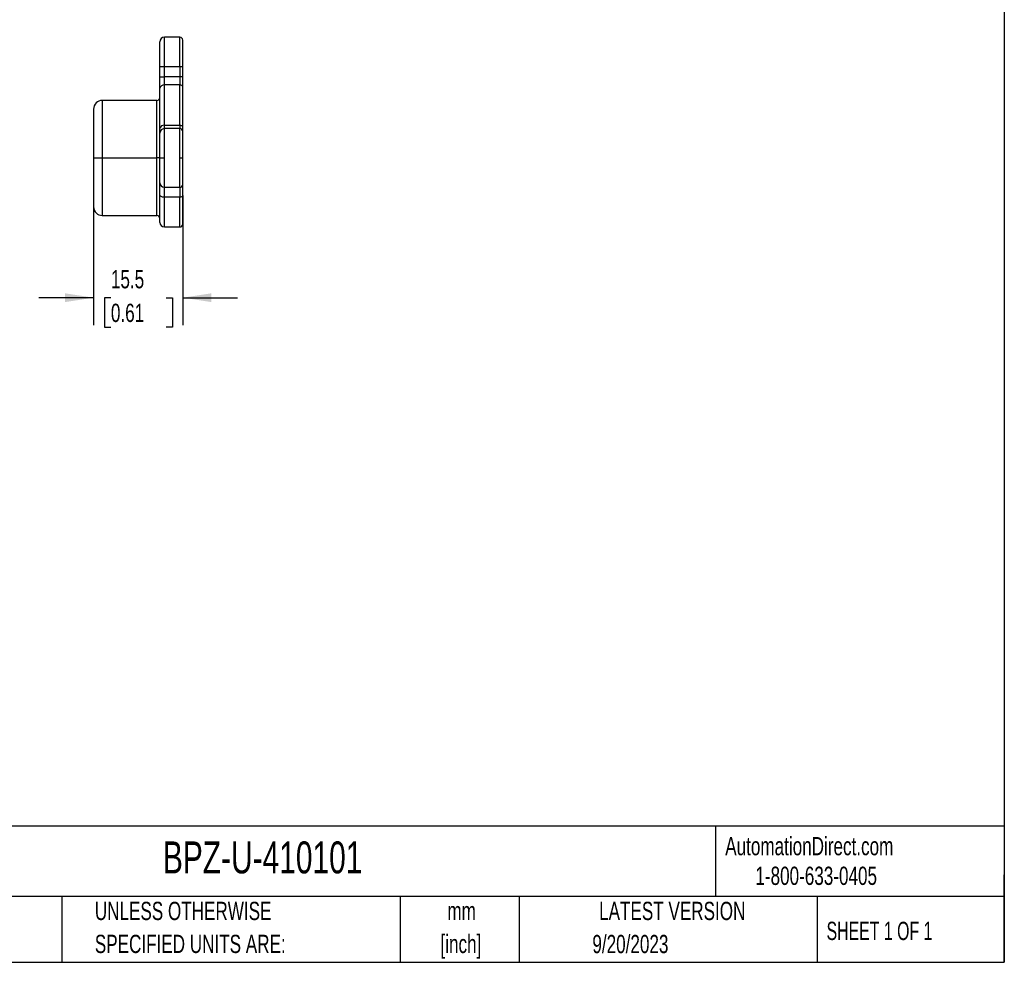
# Model space of a CAD drawing. Header units: millimetres. Extents: x 10 to 410, y 10 to 314.
# Tile 4 of 6: x 238 to 410, y 10 to 173. Entities that reach past the tile are written whole.
import ezdxf

# ---------------------------------------------------------------- set-up
doc = ezdxf.new("R2010")
doc.units = ezdxf.units.MM
doc.header["$LTSCALE"] = 1.5
doc.layers.add('DIMENSIONS', color=140, linetype='Continuous', lineweight=25)
doc.layers.add('TEXT', color=140, linetype='Continuous', lineweight=25)
doc.styles.add('SLDTEXTSTYLE0', font='TXT', dxfattribs={"width": 0.7})
doc.styles.add('SLDTEXTSTYLE1', font='TXT', dxfattribs={"width": 0.65})
doc.dimstyles.new('SLDDIMSTYLE1', dxfattribs={"dimtxt": 3.237012, "dimasz": 4.953, "dimexe": 0, "dimexo": 0.0625, "dimgap": 0.809253, "dimtad": 0, "dimtih": 1, "dimtoh": 1, "dimrnd": 1e-09, "dimzin": 12, "dimdsep": 46, "dimtxsty": 'SLDTEXTSTYLE0', "dimsah": 1, "dimcen": 0.09, "dimadec": 0, "dimazin": 3, "dimtfac": 1, "dimtmove": 0, "dimatfit": 0, "dimfxl": 0, "dimfrac": 2, "dimtolj": 1, "dimtzin": 12, "dimarcsym": 0})

# ---------------------------------------------------------------- blocks, each defined once
blk = doc.blocks.new('_D_19')
at = {"layer": 'DIMENSIONS'}
for p, q in [((266.71, 142.89), (266.71, 120.33)), ((251.21, 140.89), (251.21, 120.33)), ((251.21, 125.1), (241.68, 125.1)), ((254.21, 125.1), (253.12, 125.1)), ((253.12, 125.1), (253.12, 119.95)), ((263.83, 125.1), (264.92, 125.1)), ((264.92, 125.1), (264.92, 119.95)), ((266.71, 125.1), (276.23, 125.1)), ((253.12, 119.95), (254.21, 119.95)), ((264.92, 119.95), (263.83, 119.95))]:
    blk.add_line(p, q, dxfattribs=at)
for points in [[(251.21, 125.1), (246.25, 125.86), (246.25, 124.34)], [(266.71, 125.1), (271.66, 124.34), (271.66, 125.86)]]:
    blk.add_solid(points, dxfattribs=at)
at = {"layer": 'DIMENSIONS', "char_height": 3.175, "attachment_point": 1, "style": 'SLDTEXTSTYLE0'}
for s, insert in [('15.5', (254.21, 129.91)), ('0.61', (254.21, 124.05))]:
    blk.add_mtext(s, dxfattribs=dict(at, insert=insert))

msp = doc.modelspace()

# ---------------------------------------------------------------- linework, layer by layer
for p, q in [((266.206, 170.397), (263.506, 170.397)), ((263.506, 165.297), (263.506, 170.397)), ((266.206, 165.297), (266.206, 170.397)), ((262.706, 165.297), (263.506, 165.297)), ((262.706, 163.51), (262.706, 165.297)), ((263.506, 165.297), (266.206, 165.297)), ((263.506, 163.51), (263.506, 165.297)), ((266.206, 165.297), (266.706, 165.297)), ((266.206, 165.297), (266.206, 163.51)), ((266.706, 163.51), (266.706, 165.297)), ((262.706, 163.51), (263.506, 163.51)), ((263.506, 162.096), (263.506, 163.51)), ((266.206, 163.51), (263.506, 163.51)), ((266.206, 163.51), (266.206, 162.096)), ((266.706, 163.51), (266.206, 163.51)), ((262.706, 154.517), (262.706, 161.53)), ((263.506, 155.082), (263.506, 162.096)), ((266.206, 162.096), (263.506, 162.096)), ((266.206, 155.082), (266.206, 162.096)), ((266.706, 154.729), (266.706, 161.742)), ((262.206, 159.397), (252.706, 159.397)), ((252.706, 159.397), (252.706, 149.397)), ((262.206, 149.397), (262.206, 159.397)), ((263.506, 154.497), (263.506, 155.082)), ((263.506, 155.082), (266.206, 155.082)), ((266.206, 154.497), (263.506, 154.497)), ((263.506, 149.397), (263.506, 154.497)), ((266.206, 155.082), (266.206, 154.497)), ((266.206, 149.397), (266.206, 154.497)), ((251.206, 149.397), (252.706, 149.397)), ((252.706, 149.397), (262.206, 149.397)), ((252.706, 149.397), (252.706, 139.397)), ((262.706, 149.397), (262.206, 149.397)), ((262.206, 139.397), (262.206, 149.397)), ((262.706, 149.397), (263.506, 149.397)), ((263.506, 144.297), (263.506, 149.397)), ((266.206, 144.297), (266.206, 149.397)), ((266.206, 149.397), (266.706, 149.397)), ((263.506, 144.297), (266.206, 144.297)), ((263.506, 142.572), (263.506, 144.297)), ((266.206, 144.297), (266.206, 142.572)), ((266.206, 142.572), (263.506, 142.572)), ((263.506, 137.397), (263.506, 142.572)), ((266.206, 137.397), (266.206, 142.572)), ((252.706, 139.397), (262.206, 139.397)), ((263.506, 137.397), (266.206, 137.397))]:
    msp.add_line(p, q)
at = {"flags": 128}
for points in [[(263.506, 142.572), (263.35, 142.58), (263.2, 142.606), (263.061, 142.648), (262.94, 142.705), (262.841, 142.774), (262.767, 142.852), (262.721, 142.938), (262.706, 143.027)], [(266.706, 142.856), (266.696, 142.8), (266.668, 142.747), (266.622, 142.698), (266.559, 142.655), (266.484, 142.619), (266.397, 142.593), (266.303, 142.577), (266.206, 142.572)]]:
    msp.add_lwpolyline(points, dxfattribs=at)
for centre, radius, start, end in [((263.506, 169.597), 0.8, 90, 180), ((266.206, 169.897), 0.5, 0, 90), ((263.406, 161.388), 0.714, 81.95053, 168.57825), ((266.268, 161.654), 0.446, 11.42175, 98.04947), ((252.706, 157.897), 1.5, 90, 180), ((262.206, 159.897), 0.5, 270, 0), ((263.406, 154.375), 0.714, 81.95053, 168.57825), ((263.506, 153.697), 0.8, 90, 180), ((266.268, 154.64), 0.446, 11.42175, 98.04947), ((266.206, 153.997), 0.5, 0, 90), ((263.506, 145.097), 0.8, 180, 270), ((266.206, 144.797), 0.5, 270, 0), ((252.706, 140.897), 1.5, 180, 270), ((262.206, 138.897), 0.5, 0, 90), ((263.506, 138.197), 0.8, 180, 270), ((266.206, 137.897), 0.5, 270, 0)]:
    msp.add_arc(centre, radius, start, end)
for points, knots in [([(262.706, 165.297), (262.706, 165.365), (262.706, 165.5), (262.706, 165.703), (262.706, 165.904), (262.706, 166.102), (262.706, 166.3), (262.706, 166.495), (262.706, 166.689), (262.706, 166.952), (262.706, 167.278), (262.706, 167.656), (262.706, 168.013), (262.706, 168.342), (262.706, 168.64), (262.706, 168.9), (262.706, 169.121), (262.706, 169.297), (262.706, 169.433), (262.706, 169.527), (262.706, 169.586), (262.706, 169.593), (262.706, 169.597)], [0, 0, 0, 0, 0.0302328, 0.0602668, 0.0901682, 0.1200044, 0.149843, 0.1797517, 0.2097977, 0.2400474, 0.3043205, 0.3686717, 0.4343125, 0.5000329, 0.5656737, 0.6313941, 0.6956673, 0.7600184, 0.8202543, 0.8799701, 0.9397055, 1, 1, 1, 1]), ([(262.706, 161.53), (262.706, 161.568), (262.706, 161.643), (262.706, 161.764), (262.706, 161.889), (262.706, 162.019), (262.706, 162.153), (262.706, 162.293), (262.706, 162.473), (262.706, 162.696), (262.706, 162.962), (262.706, 163.234), (262.706, 163.418), (262.706, 163.51)], [0, 0, 0, 0, 0.071976, 0.143395, 0.2144817, 0.285464, 0.3565707, 0.4280295, 0.5000646, 0.6256143, 0.7499716, 0.8743596, 1, 1, 1, 1]), ([(251.206, 157.897), (251.206, 157.897), (251.206, 157.001), (251.206, 153.813), (251.206, 151.651), (251.206, 149.397)], [0, 0, 0, 0, 0.5, 0.5, 1, 1, 1, 1]), ([(262.706, 153.697), (262.706, 153.697), (262.706, 153.699), (262.706, 153.713), (262.706, 153.734), (262.706, 153.765), (262.706, 153.804), (262.706, 153.852), (262.706, 153.922), (262.706, 154.023), (262.706, 154.164), (262.706, 154.327), (262.706, 154.453), (262.706, 154.517)], [0, 0, 0, 0, 0.071976, 0.14339501, 0.21448173, 0.28546402, 0.35657071, 0.42802948, 0.50006464, 0.62561428, 0.74997163, 0.87435956, 1, 1, 1, 1]), ([(262.706, 149.397), (262.706, 149.465), (262.706, 149.6), (262.706, 149.803), (262.706, 150.004), (262.706, 150.202), (262.706, 150.4), (262.706, 150.595), (262.706, 150.789), (262.706, 151.052), (262.706, 151.378), (262.706, 151.756), (262.706, 152.113), (262.706, 152.442), (262.706, 152.74), (262.706, 153), (262.706, 153.221), (262.706, 153.397), (262.706, 153.533), (262.706, 153.627), (262.706, 153.686), (262.706, 153.693), (262.706, 153.697)], [0, 0, 0, 0, 0.0302328, 0.0602667, 0.0901681, 0.1200043, 0.1498428, 0.1797515, 0.2097975, 0.2400471, 0.3043203, 0.3686713, 0.4343121, 0.5000324, 0.5656732, 0.6313935, 0.6956666, 0.7600177, 0.8202688, 0.8799896, 0.93972, 1, 1, 1, 1]), ([(251.206, 149.397), (251.206, 147.142), (251.206, 144.98), (251.206, 141.792), (251.206, 140.897), (251.206, 140.897)], [0, 0, 0, 0, 0.5, 0.5, 1, 1, 1, 1]), ([(262.706, 145.097), (262.706, 145.097), (262.706, 145.099), (262.706, 145.114), (262.706, 145.137), (262.706, 145.17), (262.706, 145.213), (262.706, 145.265), (262.706, 145.326), (262.706, 145.423), (262.706, 145.572), (262.706, 145.793), (262.706, 146.053), (262.706, 146.35), (262.706, 146.68), (262.706, 147.037), (262.706, 147.415), (262.706, 147.803), (262.706, 148.196), (262.706, 148.589), (262.706, 148.991), (262.706, 149.261), (262.706, 149.397)], [0, 0, 0, 0, 0.03023281, 0.06026674, 0.09016814, 0.12000428, 0.14984285, 0.17975153, 0.20979753, 0.24004715, 0.30432026, 0.36867135, 0.43431207, 0.50003244, 0.56567317, 0.63139353, 0.69566665, 0.76001775, 0.82026883, 0.87998957, 0.93972003, 1, 1, 1, 1]), ([(262.706, 143.027), (262.706, 143.089), (262.706, 143.213), (262.706, 143.39), (262.706, 143.561), (262.706, 143.725), (262.706, 143.963), (262.706, 144.253), (262.706, 144.558), (262.706, 144.8), (262.706, 144.953), (262.706, 145.041), (262.706, 145.088), (262.706, 145.094), (262.706, 145.097)], [0, 0, 0, 0, 0.04937, 0.098581, 0.1477447, 0.1969733, 0.2463786, 0.3731437, 0.5000202, 0.6267853, 0.7536618, 0.8358367, 0.9177761, 1, 1, 1, 1]), ([(262.706, 138.2), (262.706, 138.199), (262.706, 138.19), (262.706, 138.23), (262.706, 138.325), (262.706, 138.488), (262.706, 138.711), (262.706, 138.994), (262.706, 139.336), (262.706, 139.733), (262.706, 140.181), (262.706, 140.676), (262.706, 141.212), (262.706, 141.783), (262.706, 142.383), (262.706, 142.812), (262.706, 143.027)], [0, 0, 0, 0, 0.0122103, 0.0868227, 0.1638852, 0.2407558, 0.3178627, 0.3955747, 0.4730895, 0.5508463, 0.62727, 0.703507, 0.7799749, 0.8533674, 0.9265858, 1, 1, 1, 1]), ([(266.706, 137.9), (266.706, 137.899), (266.706, 137.89), (266.706, 137.931), (266.706, 138.028), (266.706, 138.196), (266.706, 138.425), (266.706, 138.715), (266.706, 139.067), (266.706, 139.474), (266.706, 139.934), (266.706, 140.443), (266.706, 140.993), (266.706, 141.58), (266.706, 142.195), (266.706, 142.635), (266.706, 142.856)], [0, 0, 0, 0, 0.01221088, 0.08682268, 0.16388574, 0.24075635, 0.31786274, 0.39557527, 0.47309007, 0.5508463, 0.62727061, 0.70350759, 0.77997488, 0.85336764, 0.92658607, 1, 1, 1, 1])]:
    msp.add_open_spline(points, degree=3, knots=knots)
for points in [[(266.706, 165.297), (266.706, 167.835), (266.706, 169.897), (266.706, 169.897)], [(266.706, 161.742), (266.706, 162.211), (266.706, 162.847), (266.706, 163.51)], [(266.706, 153.997), (266.706, 153.997), (266.706, 154.26), (266.706, 154.729)], [(266.706, 149.397), (266.706, 151.935), (266.706, 153.997), (266.706, 153.997)], [(266.706, 144.797), (266.706, 144.797), (266.706, 146.858), (266.706, 149.397)], [(266.706, 142.856), (266.706, 144.071), (266.706, 144.797), (266.706, 144.797)]]:
    msp.add_open_spline(points, degree=3)
at = {"layer": 'TEXT'}
for p, q in [((409.575, 314.325), (409.575, 9.525)), ((409.575, 33.189), (9.525, 33.189)), ((359.363, 33.189), (359.363, 20.955)), ((409.575, 9.525), (409.575, 24.765)), ((409.575, 20.955), (9.525, 20.955)), ((245.67, 20.955), (245.67, 9.525)), ((304.536, 20.955), (304.536, 9.525)), ((325.218, 20.955), (325.218, 9.525)), ((377.023, 20.955), (377.023, 9.525)), ((9.525, 9.525), (409.575, 9.525))]:
    msp.add_line(p, q, dxfattribs=at)

# ---------------------------------------------------------------- texts
for s, insert, char_height, attachment_point, style in [('AutomationDirect.com', (361.042, 31.315), 3.175, 1, 'SLDTEXTSTYLE0'), ('BPZ-U-410101', (263.253, 30.547), 5.55625, 1, 'SLDTEXTSTYLE0'), ('1-800-633-0405', (366.287, 26.156), 3.175, 1, 'SLDTEXTSTYLE0'), ('UNLESS OTHERWISE', (251.412, 20.046), 3.175, 1, 'SLDTEXTSTYLE0'), ('mm', (315.196, 20.042), 3.175, 2, 'SLDTEXTSTYLE0'), ('LATEST VERSION', (351.828, 20.046), 3.175, 2, 'SLDTEXTSTYLE0'), ('SHEET 1 OF 1', (378.662, 16.577), 3.175, 1, 'SLDTEXTSTYLE1'), ('SPECIFIED UNITS ARE:', (251.412, 14.313), 3.175, 1, 'SLDTEXTSTYLE0'), ('[inch]', (315.07, 14.309), 3.175, 2, 'SLDTEXTSTYLE0'), ('9/20/2023', (344.552, 14.291), 3.175, 2, 'SLDTEXTSTYLE0')]:
    msp.add_mtext(s, dxfattribs=dict(at, insert=insert, char_height=char_height, attachment_point=attachment_point, style=style))

# ---------------------------------------------------------------- dimensions: what is measured, and where the dimension line sits
at = {"layer": 'DIMENSIONS'}
dim = msp.add_linear_dim(base=(266.706, 125.097), p1=(251.206, 142.796), p2=(266.706, 144.797), angle=0, dimstyle='SLDDIMSTYLE1', dxfattribs=at)
dim.commit()
dim.dimension.update_dxf_attribs({"geometry": '_D_19', "text_midpoint": (259.02, 125.097), "dimtype": 160})

doc.saveas('drawing.dxf')
